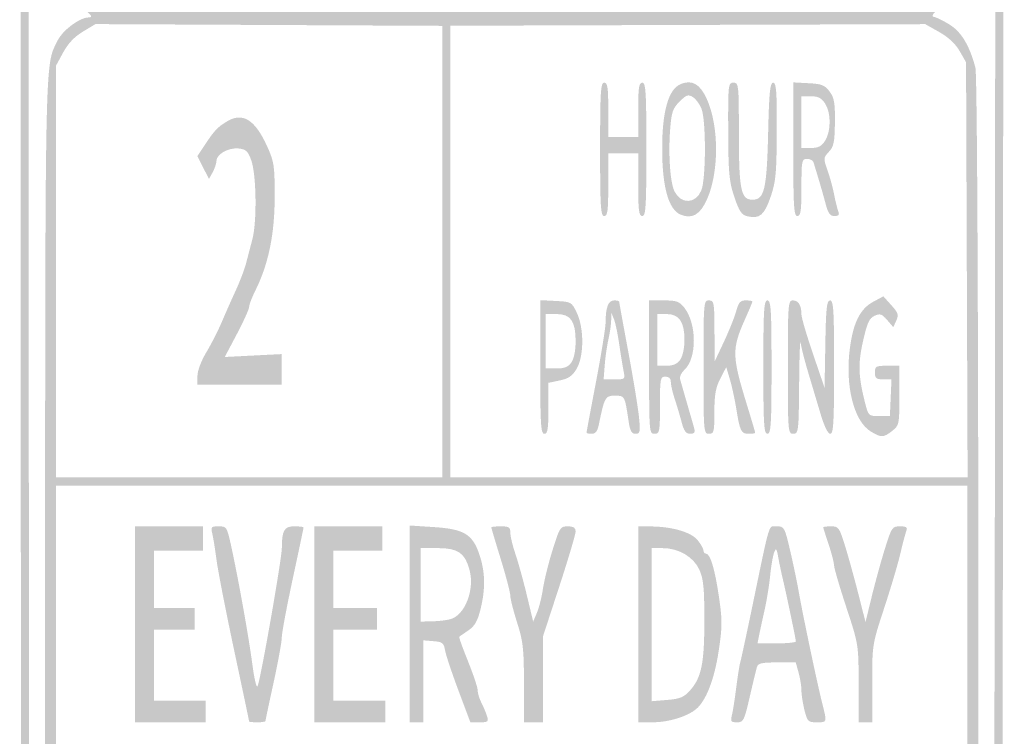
# Model space of a CAD drawing. Header units: inches. Extents: x -0.21 to 0.36, y -0.65 to 0.92.
# Tile 3 of 6: x -0.21 to 0.36, y -0.28 to 0.14. Entities that reach past the tile are written whole.
import ezdxf

# ---------------------------------------------------------------- set-up
doc = ezdxf.new("R2010")
doc.units = ezdxf.units.IN
doc.header["$MEASUREMENT"] = 0

msp = doc.modelspace()

# ---------------------------------------------------------------- hatches: boundary and pattern name
h = msp.add_hatch(color=7)
edge = h.paths.add_edge_path()
edge.add_spline(control_points=[(-0.14794, -0.64453), (-0.16164, -0.64279), (-0.18064, -0.63549), (-0.18566, -0.63004), (-0.20292, -0.6113), (-0.20538, -0.60672), (-0.20737, -0.58972), (-0.20934, -0.57288), (-0.20939, 0.87976), (-0.20742, 0.88809), (-0.20593, 0.8944), (-0.20195, 0.90029), (-0.19229, 0.91048), (-0.1864, 0.91669), (-0.18058, 0.91909), (-0.16281, 0.92265), (-0.15849, 0.92352), (-0.05889, 0.92392), (0.08165, 0.92365)], knot_values=[0, 0, 0, 0, 1, 1, 1, 2, 2, 2, 3, 3, 3, 4, 4, 4, 5, 5, 5, 6, 6, 6, 6], degree=3, periodic=0)
edge.add_line((0.08165, 0.92365), (0.31883, 0.92319))
edge.add_line((0.31883, 0.92319), (0.32879, 0.91969))
edge.add_spline(control_points=[(0.32879, 0.91969), (0.3419, 0.91507), (0.34529, 0.91243), (0.35267, 0.90111), (0.35717, 0.8942), (0.35934, 0.8887), (0.36064, 0.88092), (0.36323, 0.86553), (0.36321, -0.5721), (0.36063, -0.58879), (0.35874, -0.601), (0.35418, -0.61177), (0.34787, -0.61896), (0.34582, -0.62129), (0.34299, -0.62486), (0.34157, -0.6269), (0.33875, -0.63097), (0.3245, -0.63874), (0.3133, -0.6423), (0.30726, -0.64423), (0.27183, -0.64462), (0.08149, -0.64486), (-0.04209, -0.64501), (-0.14533, -0.64487), (-0.14794, -0.64453)], knot_values=[0, 0, 0, 0, 1, 1, 1, 2, 2, 2, 3, 3, 3, 4, 4, 4, 5, 5, 5, 6, 6, 6, 7, 7, 7, 8, 8, 8, 8], degree=3, periodic=0)
edge = h.paths.add_edge_path(flags=0)
edge.add_spline(control_points=[(0.31103, -0.63818), (0.32966, -0.63186), (0.34336, -0.61852), (0.35327, -0.59705)], knot_values=[0, 0, 0, 0, 1, 1, 1, 1], degree=3, periodic=0)
edge.add_line((0.35327, -0.59705), (0.3568, -0.5894))
edge.add_line((0.3568, -0.5894), (0.35759, -0.21994))
edge.add_spline(control_points=[(0.35759, -0.21994), (0.35803, -0.01673), (0.35802, 0.314), (0.35757, 0.51503), (0.35679, 0.8663), (0.35665, 0.88084), (0.35382, 0.88818), (0.35221, 0.89238), (0.34996, 0.89617), (0.34883, 0.8966), (0.34771, 0.89704), (0.3449, 0.90024), (0.34259, 0.90372), (0.33978, 0.90797), (0.33571, 0.9113), (0.3302, 0.91387)], knot_values=[0, 0, 0, 0, 1, 1, 1, 2, 2, 2, 3, 3, 3, 4, 4, 4, 5, 5, 5, 5], degree=3, periodic=0)
edge.add_line((0.3302, 0.91387), (0.32199, 0.91769))
edge.add_line((0.32199, 0.91769), (0.07605, 0.91771))
edge.add_spline(control_points=[(0.07605, 0.91771), (-0.16889, 0.91772), (-0.16991, 0.91771), (-0.17661, 0.91447), (-0.18622, 0.90981), (-0.19886, 0.89628), (-0.20178, 0.88751), (-0.20394, 0.88102), (-0.2042, 0.8015), (-0.20417, 0.15096), (-0.20415, -0.30393), (-0.20358, -0.58173), (-0.20263, -0.58739), (-0.19893, -0.60965), (-0.18329, -0.62824), (-0.16048, -0.63749), (-0.15282, -0.6406), (-0.14881, -0.64065), (0.07527, -0.64074), (0.28423, -0.64082), (0.30388, -0.6406), (0.31103, -0.63818)], knot_values=[0, 0, 0, 0, 1, 1, 1, 2, 2, 2, 3, 3, 3, 4, 4, 4, 5, 5, 5, 6, 6, 6, 7, 7, 7, 7], degree=3, periodic=0)
h = msp.add_hatch(color=7)
edge = h.paths.add_edge_path()
edge.add_spline(control_points=[(-0.15348, -0.62836), (-0.16911, -0.62408), (-0.17828, -0.61852), (-0.18365, -0.61006), (-0.1862, -0.60603), (-0.18829, -0.60184), (-0.18829, -0.60074), (-0.18829, -0.59964), (-0.18895, -0.59806), (-0.18975, -0.59723), (-0.19433, -0.59249), (-0.19462, -0.57101), (-0.1946, -0.23586), (-0.19458, 0.1249), (-0.19484, 0.11169), (-0.18761, 0.12691), (-0.18464, 0.13317), (-0.17451, 0.14082), (-0.16919, 0.14082), (-0.16657, 0.14082), (-0.16769, 0.14232), (-0.17434, 0.14774), (-0.18241, 0.15431), (-0.18421, 0.1569), (-0.19094, 0.17168), (-0.1937, 0.17773), (-0.19385, 0.19305), (-0.19428, 0.52453), (-0.19475, 0.88653), (-0.19493, 0.87574), (-0.18817, 0.89179), (-0.18496, 0.89941), (-0.17706, 0.90494), (-0.16536, 0.90777), (-0.15321, 0.9107), (0.30586, 0.91053), (0.31815, 0.90759), (0.32865, 0.90508), (0.34019, 0.89789), (0.34019, 0.89387), (0.34019, 0.8923), (0.34086, 0.8906), (0.34167, 0.8901), (0.34248, 0.88959), (0.34426, 0.88536), (0.34561, 0.8807), (0.34778, 0.87324), (0.34809, 0.84986), (0.34817, 0.6869), (0.34822, 0.57084), (0.34882, 0.50158), (0.34976, 0.50158), (0.35059, 0.50158), (0.35127, 0.49873), (0.35127, 0.49525), (0.35127, 0.49177), (0.35057, 0.48892), (0.34973, 0.48892), (0.34875, 0.48892), (0.34803, 0.43274), (0.34775, 0.33347)], knot_values=[0, 0, 0, 0, 1, 1, 1, 2, 2, 2, 3, 3, 3, 4, 4, 4, 5, 5, 5, 6, 6, 6, 7, 7, 7, 8, 8, 8, 9, 9, 9, 10, 10, 10, 11, 11, 11, 12, 12, 12, 13, 13, 13, 14, 14, 14, 15, 15, 15, 16, 16, 16, 17, 17, 17, 18, 18, 18, 19, 19, 19, 20, 20, 20, 20], degree=3, periodic=0)
edge.add_line((0.34775, 0.33347), (0.34731, 0.17801))
edge.add_line((0.34731, 0.17801), (0.34353, 0.17009))
edge.add_spline(control_points=[(0.34353, 0.17009), (0.34146, 0.16574), (0.33897, 0.16045), (0.338, 0.15833), (0.33703, 0.15621), (0.33249, 0.15158), (0.32792, 0.14804), (0.32174, 0.14326), (0.32032, 0.14147), (0.32238, 0.14106), (0.32391, 0.14076), (0.32807, 0.13869), (0.33162, 0.13647), (0.33831, 0.1323), (0.34311, 0.1242), (0.34643, 0.11155), (0.34868, 0.10293), (0.34876, -0.57357), (0.34651, -0.58562), (0.34563, -0.59031), (0.34231, -0.5993), (0.33912, -0.60561), (0.33402, -0.6157), (0.33238, -0.61756), (0.32529, -0.62116), (0.30555, -0.6312), (0.32484, -0.63044), (0.07991, -0.63082), (-0.12963, -0.63115), (-0.14382, -0.631), (-0.15348, -0.62836)], knot_values=[0, 0, 0, 0, 1, 1, 1, 2, 2, 2, 3, 3, 3, 4, 4, 4, 5, 5, 5, 6, 6, 6, 7, 7, 7, 8, 8, 8, 9, 9, 9, 10, 10, 10, 10], degree=3, periodic=0)
edge = h.paths.add_edge_path(flags=0)
edge.add_spline(control_points=[(0.31047, -0.62172), (0.32324, -0.61742), (0.32431, -0.61656), (0.33323, -0.6036)], knot_values=[0, 0, 0, 0, 1, 1, 1, 1], degree=3, periodic=0)
edge.add_line((0.33323, -0.6036), (0.34082, -0.59256))
edge.add_line((0.34082, -0.59256), (0.34145, -0.53758))
edge.add_line((0.34145, -0.53758), (0.34208, -0.48259))
edge.add_line((0.34208, -0.48259), (0.07682, -0.48259))
edge.add_line((0.07682, -0.48259), (-0.18844, -0.48259))
edge.add_line((-0.18844, -0.48259), (-0.18797, -0.53758))
edge.add_line((-0.18797, -0.53758), (-0.1875, -0.59256))
edge.add_line((-0.1875, -0.59256), (-0.18001, -0.60333))
edge.add_spline(control_points=[(-0.18001, -0.60333), (-0.1704, -0.61714), (-0.17027, -0.61726), (-0.15902, -0.62134)], knot_values=[0, 0, 0, 0, 1, 1, 1, 1], degree=3, periodic=0)
edge.add_line((-0.15902, -0.62134), (-0.14953, -0.62479))
edge.add_line((-0.14953, -0.62479), (0.0756, -0.6249))
edge.add_spline(control_points=[(0.0756, -0.6249), (0.29933, -0.625), (0.30079, -0.62498), (0.31047, -0.62172)], knot_values=[0, 0, 0, 0, 1, 1, 1, 1], degree=3, periodic=0)
h.paths.add_polyline_path([(0.34177, -0.3038), (0.34177, -0.13133), (0.07674, -0.13133), (-0.18829, -0.13133), (-0.18829, -0.3038), (-0.18829, -0.47627), (0.07674, -0.47627), (0.34177, -0.47627), (0.34177, -0.3038)], flags=0)
edge = h.paths.add_edge_path(flags=0)
edge.add_line((0.03639, 0.00465), (0.03639, 0.13588))
edge.add_line((0.03639, 0.13588), (-0.06448, 0.13639))
edge.add_line((-0.06448, 0.13639), (-0.16535, 0.1369))
edge.add_line((-0.16535, 0.1369), (-0.17262, 0.13253))
edge.add_spline(control_points=[(-0.17262, 0.13253), (-0.17752, 0.12958), (-0.18125, 0.12564), (-0.18409, 0.12043)], knot_values=[0, 0, 0, 0, 1, 1, 1, 1], degree=3, periodic=0)
edge.add_line((-0.18409, 0.12043), (-0.18829, 0.1127))
edge.add_line((-0.18829, 0.1127), (-0.18829, -0.00694))
edge.add_line((-0.18829, -0.00694), (-0.18829, -0.12658))
edge.add_line((-0.18829, -0.12658), (-0.07595, -0.12658))
edge.add_line((-0.07595, -0.12658), (0.03639, -0.12658))
edge.add_line((0.03639, -0.12658), (0.03639, 0.00465))
edge = h.paths.add_edge_path(flags=0)
edge.add_line((0.34143, -0.00593), (0.34098, 0.11472))
edge.add_line((0.34098, 0.11472), (0.33726, 0.1212))
edge.add_spline(control_points=[(0.33726, 0.1212), (0.33482, 0.12546), (0.33075, 0.12926), (0.3254, 0.13228)], knot_values=[0, 0, 0, 0, 1, 1, 1, 1], degree=3, periodic=0)
edge.add_line((0.3254, 0.13228), (0.31725, 0.13687))
edge.add_line((0.31725, 0.13687), (0.17919, 0.13641))
edge.add_line((0.17919, 0.13641), (0.04114, 0.13594))
edge.add_line((0.04114, 0.13594), (0.04114, 0.00468))
edge.add_line((0.04114, 0.00468), (0.04114, -0.12658))
edge.add_line((0.04114, -0.12658), (0.19151, -0.12658))
edge.add_line((0.19151, -0.12658), (0.34188, -0.12658))
edge.add_line((0.34188, -0.12658), (0.34143, -0.00593))
edge = h.paths.add_edge_path(flags=0)
edge.add_spline(control_points=[(0.31777, 0.14702), (0.32309, 0.14973), (0.33341, 0.16156), (0.33892, 0.17125), (0.34045, 0.17393), (0.3411, 0.18852), (0.34151, 0.22903)], knot_values=[0, 0, 0, 0, 1, 1, 1, 2, 2, 2, 2], degree=3, periodic=0)
edge.add_line((0.34151, 0.22903), (0.34205, 0.28323))
edge.add_line((0.34205, 0.28323), (0.07688, 0.28323))
edge.add_line((0.07688, 0.28323), (-0.18829, 0.28323))
edge.add_line((-0.18829, 0.28323), (-0.18829, 0.23096))
edge.add_spline(control_points=[(-0.18829, 0.23096), (-0.18829, 0.17281), (-0.18856, 0.17456), (-0.17714, 0.15928), (-0.16456, 0.14247), (-0.19238, 0.14414), (0.07641, 0.14406), (0.30526, 0.14399), (0.312, 0.14407), (0.31777, 0.14702)], knot_values=[0, 0, 0, 0, 1, 1, 1, 2, 2, 2, 3, 3, 3, 3], degree=3, periodic=0)
h.paths.add_polyline_path([(0.34177, 0.38924), (0.34177, 0.48892), (0.32437, 0.48892), (0.30696, 0.48892), (0.30696, 0.54984), (0.30696, 0.61076), (0.32437, 0.61076), (0.34177, 0.61076), (0.34177, 0.62263), (0.34177, 0.63449), (0.07674, 0.63449), (-0.18829, 0.63449), (-0.18829, 0.46203), (-0.18829, 0.28956), (0.07674, 0.28956), (0.34177, 0.28956), (0.34177, 0.38924)], flags=0)
h.paths.add_polyline_path([(0.34177, 0.52373), (0.34177, 0.54589), (0.32991, 0.54589), (0.31804, 0.54589), (0.31804, 0.52373), (0.31804, 0.50158), (0.32991, 0.50158), (0.34177, 0.50158), (0.34177, 0.52373)], flags=0)
h.paths.add_polyline_path([(0.34177, 0.57753), (0.34177, 0.59652), (0.32991, 0.59652), (0.31804, 0.59652), (0.31804, 0.57753), (0.31804, 0.55854), (0.32991, 0.55854), (0.34177, 0.55854), (0.34177, 0.57753)], flags=0)
edge = h.paths.add_edge_path(flags=0)
edge.add_line((0.03639, 0.77215), (0.03639, 0.90348))
edge.add_line((0.03639, 0.90348), (-0.06369, 0.90351))
edge.add_line((-0.06369, 0.90351), (-0.16377, 0.90354))
edge.add_line((-0.16377, 0.90354), (-0.17109, 0.89995))
edge.add_spline(control_points=[(-0.17109, 0.89995), (-0.17683, 0.89714), (-0.17948, 0.89443), (-0.18335, 0.88746)], knot_values=[0, 0, 0, 0, 1, 1, 1, 1], degree=3, periodic=0)
edge.add_line((-0.18335, 0.88746), (-0.18829, 0.87855))
edge.add_line((-0.18829, 0.87855), (-0.18829, 0.75969))
edge.add_line((-0.18829, 0.75969), (-0.18829, 0.64082))
edge.add_line((-0.18829, 0.64082), (-0.07595, 0.64082))
edge.add_line((-0.07595, 0.64082), (0.03639, 0.64082))
edge.add_line((0.03639, 0.64082), (0.03639, 0.77215))
edge = h.paths.add_edge_path(flags=0)
edge.add_line((0.34142, 0.76068), (0.34098, 0.88054))
edge.add_line((0.34098, 0.88054), (0.33667, 0.88786))
edge.add_spline(control_points=[(0.33667, 0.88786), (0.33361, 0.89308), (0.33008, 0.89639), (0.32444, 0.89934)], knot_values=[0, 0, 0, 0, 1, 1, 1, 1], degree=3, periodic=0)
edge.add_line((0.32444, 0.89934), (0.31651, 0.90348))
edge.add_line((0.31651, 0.90348), (0.17883, 0.90348))
edge.add_line((0.17883, 0.90348), (0.04114, 0.90348))
edge.add_line((0.04114, 0.90348), (0.04114, 0.77215))
edge.add_line((0.04114, 0.77215), (0.04114, 0.64082))
edge.add_line((0.04114, 0.64082), (0.1915, 0.64082))
edge.add_line((0.1915, 0.64082), (0.34187, 0.64082))
edge.add_line((0.34187, 0.64082), (0.34142, 0.76068))
h = msp.add_hatch(color=7)
edge = h.paths.add_edge_path()
edge.add_spline(control_points=[(0.17501, 0.02613), (0.16797, 0.02906), (0.1643, 0.04201), (0.16425, 0.06408), (0.1642, 0.08608), (0.16788, 0.09907), (0.17501, 0.10203), (0.18154, 0.10475), (0.18624, 0.10212), (0.19014, 0.09355), (0.1974, 0.07763), (0.19741, 0.05056), (0.19016, 0.03465), (0.18624, 0.02605), (0.18155, 0.02341), (0.17501, 0.02613)], knot_values=[0, 0, 0, 0, 1, 1, 1, 2, 2, 2, 3, 3, 3, 4, 4, 4, 5, 5, 5, 5], degree=3, periodic=0)
edge = h.paths.add_edge_path(flags=0)
edge.add_spline(control_points=[(0.18697, 0.0401), (0.18978, 0.04675), (0.18984, 0.08128), (0.18706, 0.08786), (0.18594, 0.0905), (0.18367, 0.0935), (0.182, 0.09455), (0.17941, 0.09616), (0.17829, 0.09576), (0.17437, 0.09185), (0.17036, 0.08784), (0.16966, 0.08575), (0.16888, 0.07544), (0.16779, 0.06096), (0.16892, 0.04479), (0.17137, 0.03977), (0.17513, 0.03208), (0.18367, 0.03226), (0.18697, 0.0401)], knot_values=[0, 0, 0, 0, 1, 1, 1, 2, 2, 2, 3, 3, 3, 4, 4, 4, 5, 5, 5, 6, 6, 6, 6], degree=3, periodic=0)
h = msp.add_hatch(color=7)
edge = h.paths.add_edge_path()
edge.add_spline(control_points=[(0.12816, 0.06408), (0.12816, 0.09749), (0.12849, 0.10285), (0.13054, 0.10285), (0.13249, 0.10285), (0.13291, 0.10004), (0.13291, 0.08703)], knot_values=[0, 0, 0, 0, 1, 1, 1, 2, 2, 2, 2], degree=3, periodic=0)
edge.add_line((0.13291, 0.08703), (0.13291, 0.0712))
edge.add_line((0.13291, 0.0712), (0.14161, 0.0712))
edge.add_line((0.14161, 0.0712), (0.15032, 0.0712))
edge.add_line((0.15032, 0.0712), (0.15032, 0.08703))
edge.add_spline(control_points=[(0.15032, 0.08703), (0.15032, 0.10004), (0.15074, 0.10285), (0.15269, 0.10285), (0.15473, 0.10285), (0.15506, 0.09749), (0.15506, 0.06408), (0.15506, 0.03068), (0.15473, 0.02532), (0.15269, 0.02532), (0.15072, 0.02532), (0.15032, 0.02839), (0.15032, 0.04351)], knot_values=[0, 0, 0, 0, 1, 1, 1, 2, 2, 2, 3, 3, 3, 4, 4, 4, 4], degree=3, periodic=0)
edge.add_line((0.15032, 0.04351), (0.15032, 0.06171))
edge.add_line((0.15032, 0.06171), (0.14161, 0.06171))
edge.add_line((0.14161, 0.06171), (0.13291, 0.06171))
edge.add_line((0.13291, 0.06171), (0.13291, 0.04351))
edge.add_spline(control_points=[(0.13291, 0.04351), (0.13291, 0.02839), (0.13251, 0.02532), (0.13054, 0.02532), (0.12849, 0.02532), (0.12816, 0.03068), (0.12816, 0.06408)], knot_values=[0, 0, 0, 0, 1, 1, 1, 2, 2, 2, 2], degree=3, periodic=0)
h = msp.add_hatch(color=7)
edge = h.paths.add_edge_path()
edge.add_spline(control_points=[(0.21361, 0.02523), (0.21042, 0.02601), (0.20898, 0.02819), (0.20621, 0.03644), (0.20321, 0.04536), (0.20275, 0.0503), (0.20265, 0.07476), (0.20254, 0.10183), (0.20265, 0.10285), (0.2057, 0.10285), (0.20875, 0.10285), (0.20886, 0.10179), (0.20886, 0.07381), (0.20886, 0.04052), (0.21002, 0.03481), (0.21677, 0.03481), (0.22371, 0.03481), (0.22512, 0.04086), (0.22589, 0.07397), (0.22644, 0.09739), (0.22699, 0.10285), (0.22879, 0.10285), (0.23062, 0.10285), (0.23099, 0.09788), (0.2309, 0.07476), (0.2308, 0.05027), (0.23034, 0.04538), (0.22734, 0.03653), (0.22368, 0.02577), (0.22087, 0.02345), (0.21361, 0.02523)], knot_values=[0, 0, 0, 0, 1, 1, 1, 2, 2, 2, 3, 3, 3, 4, 4, 4, 5, 5, 5, 6, 6, 6, 7, 7, 7, 8, 8, 8, 9, 9, 9, 10, 10, 10, 10], degree=3, periodic=0)
h = msp.add_hatch(color=7)
edge = h.paths.add_edge_path()
edge.add_line((0.24051, 0.06416), (0.24051, 0.10301))
edge.add_line((0.24051, 0.10301), (0.24944, 0.10253))
edge.add_spline(control_points=[(0.24944, 0.10253), (0.25707, 0.10213), (0.25886, 0.10142), (0.26162, 0.0977), (0.26433, 0.09406), (0.26484, 0.09113), (0.26471, 0.07978), (0.26459, 0.06826), (0.26406, 0.06567), (0.26121, 0.06265), (0.25799, 0.05922), (0.25796, 0.0588), (0.26035, 0.05209), (0.26172, 0.04824), (0.26347, 0.04189), (0.26422, 0.03797), (0.26498, 0.03406), (0.26609, 0.02961), (0.26667, 0.02809), (0.26748, 0.026), (0.26694, 0.02532), (0.26447, 0.02532), (0.26195, 0.02532), (0.26079, 0.02687), (0.25942, 0.03204), (0.25844, 0.03574), (0.25657, 0.04233), (0.25526, 0.04668), (0.25394, 0.05103), (0.2526, 0.05548), (0.25227, 0.05657), (0.25195, 0.05765), (0.25024, 0.05854), (0.24847, 0.05854), (0.24544, 0.05854), (0.24525, 0.05758), (0.24525, 0.04193), (0.24525, 0.02822), (0.24484, 0.02532), (0.24288, 0.02532), (0.24083, 0.02532), (0.24051, 0.03069), (0.24051, 0.06416)], knot_values=[0, 0, 0, 0, 1, 1, 1, 2, 2, 2, 3, 3, 3, 4, 4, 4, 5, 5, 5, 6, 6, 6, 7, 7, 7, 8, 8, 8, 9, 9, 9, 10, 10, 10, 11, 11, 11, 12, 12, 12, 13, 13, 13, 14, 14, 14, 14], degree=3, periodic=0)
edge = h.paths.add_edge_path(flags=0)
edge.add_spline(control_points=[(0.25891, 0.06893), (0.26249, 0.07439), (0.26257, 0.0853), (0.25906, 0.09065), (0.2569, 0.09395), (0.25499, 0.09494), (0.25075, 0.09494)], knot_values=[0, 0, 0, 0, 1, 1, 1, 2, 2, 2, 2], degree=3, periodic=0)
edge.add_line((0.25075, 0.09494), (0.24525, 0.09494))
edge.add_line((0.24525, 0.09494), (0.24525, 0.07991))
edge.add_line((0.24525, 0.07991), (0.24525, 0.06487))
edge.add_line((0.24525, 0.06487), (0.25075, 0.06487))
edge.add_spline(control_points=[(0.25075, 0.06487), (0.25491, 0.06487), (0.2569, 0.06586), (0.25891, 0.06893)], knot_values=[0, 0, 0, 0, 1, 1, 1, 1], degree=3, periodic=0)
h = msp.add_hatch(color=7)
edge = h.paths.add_edge_path()
edge.add_spline(control_points=[(-0.10601, -0.06764), (-0.10601, -0.06465), (-0.10383, -0.05886), (-0.1008, -0.0538), (-0.09794, -0.04901), (-0.09394, -0.04118), (-0.09192, -0.03639), (-0.08989, -0.03161), (-0.08626, -0.02342), (-0.08385, -0.0182), (-0.08143, -0.01297), (-0.07871, -0.00585), (-0.07779, -0.00237), (-0.07688, 0.00111), (-0.0752, 0.00752), (-0.07406, 0.01187), (-0.07134, 0.02226), (-0.07174, 0.04957), (-0.07473, 0.05775), (-0.07669, 0.06314), (-0.0778, 0.06416), (-0.08214, 0.06459), (-0.08806, 0.06517), (-0.09491, 0.06129), (-0.09499, 0.05732), (-0.09502, 0.05582), (-0.09601, 0.05285), (-0.09718, 0.05073)], knot_values=[0, 0, 0, 0, 1, 1, 1, 2, 2, 2, 3, 3, 3, 4, 4, 4, 5, 5, 5, 6, 6, 6, 7, 7, 7, 8, 8, 8, 9, 9, 9, 9], degree=3, periodic=0)
edge.add_line((-0.09718, 0.05073), (-0.09932, 0.04688))
edge.add_line((-0.09932, 0.04688), (-0.10269, 0.05349))
edge.add_line((-0.10269, 0.05349), (-0.10607, 0.06011))
edge.add_line((-0.10607, 0.06011), (-0.10214, 0.06605))
edge.add_spline(control_points=[(-0.10214, 0.06605), (-0.09617, 0.0751), (-0.09453, 0.07687), (-0.08885, 0.08032), (-0.07974, 0.08586), (-0.07252, 0.0814), (-0.0655, 0.0659), (-0.06143, 0.05692), (-0.06109, 0.05465), (-0.06109, 0.03639), (-0.0611, 0.01492), (-0.06472, -0.00271), (-0.07222, -0.01775), (-0.07427, -0.02185), (-0.07595, -0.02623), (-0.07595, -0.02749), (-0.07595, -0.02874), (-0.07914, -0.0358), (-0.08303, -0.04319)], knot_values=[0, 0, 0, 0, 1, 1, 1, 2, 2, 2, 3, 3, 3, 4, 4, 4, 5, 5, 5, 6, 6, 6, 6], degree=3, periodic=0)
edge.add_line((-0.08303, -0.04319), (-0.09012, -0.05662))
edge.add_line((-0.09012, -0.05662), (-0.07354, -0.05577))
edge.add_line((-0.07354, -0.05577), (-0.05696, -0.05493))
edge.add_line((-0.05696, -0.05493), (-0.05696, -0.06386))
edge.add_line((-0.05696, -0.06386), (-0.05696, -0.07278))
edge.add_line((-0.05696, -0.07278), (-0.08149, -0.07278))
edge.add_line((-0.08149, -0.07278), (-0.10601, -0.07278))
edge.add_line((-0.10601, -0.07278), (-0.10601, -0.06764))
h = msp.add_hatch(color=7)
edge = h.paths.add_edge_path()
edge.add_spline(control_points=[(0.28547, -0.09986), (0.2757, -0.0939), (0.27053, -0.07318), (0.27342, -0.05155), (0.27544, -0.03644), (0.27937, -0.02862), (0.287, -0.02453)], knot_values=[0, 0, 0, 0, 1, 1, 1, 2, 2, 2, 2], degree=3, periodic=0)
edge.add_line((0.287, -0.02453), (0.29289, -0.02136))
edge.add_line((0.29289, -0.02136), (0.29752, -0.02649))
edge.add_spline(control_points=[(0.29752, -0.02649), (0.30153, -0.03094), (0.30192, -0.03215), (0.30041, -0.03546)], knot_values=[0, 0, 0, 0, 1, 1, 1, 1], degree=3, periodic=0)
edge.add_line((0.30041, -0.03546), (0.29867, -0.03929))
edge.add_line((0.29867, -0.03929), (0.29509, -0.03513))
edge.add_spline(control_points=[(0.29509, -0.03513), (0.29202, -0.03156), (0.29098, -0.03121), (0.28776, -0.03268), (0.28469, -0.03408), (0.28347, -0.03675), (0.28109, -0.04727), (0.27808, -0.06059), (0.27832, -0.06784), (0.28227, -0.08333), (0.28419, -0.09085), (0.28433, -0.09098), (0.29045, -0.09098)], knot_values=[0, 0, 0, 0, 1, 1, 1, 2, 2, 2, 3, 3, 3, 4, 4, 4, 4], degree=3, periodic=0)
edge.add_line((0.29045, -0.09098), (0.29668, -0.09098))
edge.add_line((0.29668, -0.09098), (0.29715, -0.0803))
edge.add_line((0.29715, -0.0803), (0.29761, -0.06962))
edge.add_line((0.29761, -0.06962), (0.29279, -0.06962))
edge.add_spline(control_points=[(0.29279, -0.06962), (0.28871, -0.06962), (0.28797, -0.06902), (0.28797, -0.06566), (0.28797, -0.06203), (0.28855, -0.06171), (0.29509, -0.06171)], knot_values=[0, 0, 0, 0, 1, 1, 1, 2, 2, 2, 2], degree=3, periodic=0)
edge.add_line((0.29509, -0.06171), (0.30222, -0.06171))
edge.add_line((0.30222, -0.06171), (0.30222, -0.079))
edge.add_spline(control_points=[(0.30222, -0.079), (0.30222, -0.09579), (0.3021, -0.09638), (0.29805, -0.09957), (0.29293, -0.10359), (0.29164, -0.10362), (0.28547, -0.09986)], knot_values=[0, 0, 0, 0, 1, 1, 1, 2, 2, 2, 2], degree=3, periodic=0)
h = msp.add_hatch(color=7)
edge = h.paths.add_edge_path()
edge.add_line((0.09335, -0.06242), (0.09335, -0.02358))
edge.add_line((0.09335, -0.02358), (0.10245, -0.02405))
edge.add_spline(control_points=[(0.10245, -0.02405), (0.11133, -0.02451), (0.11161, -0.02467), (0.11458, -0.03085), (0.11885, -0.03972), (0.11883, -0.05605), (0.11456, -0.06338), (0.11208, -0.06762), (0.10991, -0.06914), (0.10474, -0.07024)], knot_values=[0, 0, 0, 0, 1, 1, 1, 2, 2, 2, 3, 3, 3, 3], degree=3, periodic=0)
edge.add_line((0.10474, -0.07024), (0.0981, -0.07165))
edge.add_line((0.0981, -0.07165), (0.0981, -0.08646))
edge.add_spline(control_points=[(0.0981, -0.08646), (0.0981, -0.09857), (0.09767, -0.10127), (0.09573, -0.10127), (0.09368, -0.10127), (0.09335, -0.09589), (0.09335, -0.06242)], knot_values=[0, 0, 0, 0, 1, 1, 1, 2, 2, 2, 2], degree=3, periodic=0)
edge = h.paths.add_edge_path(flags=0)
edge.add_spline(control_points=[(0.11146, -0.05977), (0.11297, -0.05762), (0.11392, -0.05286), (0.11392, -0.04747), (0.11392, -0.03575), (0.11102, -0.03165), (0.10276, -0.03165)], knot_values=[0, 0, 0, 0, 1, 1, 1, 2, 2, 2, 2], degree=3, periodic=0)
edge.add_line((0.10276, -0.03165), (0.09652, -0.03165))
edge.add_line((0.09652, -0.03165), (0.09652, -0.04747))
edge.add_line((0.09652, -0.04747), (0.09652, -0.06329))
edge.add_line((0.09652, -0.06329), (0.10276, -0.06329))
edge.add_spline(control_points=[(0.10276, -0.06329), (0.10741, -0.06329), (0.10962, -0.0624), (0.11146, -0.05977)], knot_values=[0, 0, 0, 0, 1, 1, 1, 1], degree=3, periodic=0)
h = msp.add_hatch(color=7)
edge = h.paths.add_edge_path()
edge.add_spline(control_points=[(0.12025, -0.10063), (0.12025, -0.10028), (0.12275, -0.08694), (0.12579, -0.07098), (0.12884, -0.05502), (0.13134, -0.03946), (0.13135, -0.03641), (0.13138, -0.02778), (0.13295, -0.02373), (0.13626, -0.02373), (0.1379, -0.02373), (0.13924, -0.02402), (0.13924, -0.02438), (0.13924, -0.02473), (0.14166, -0.03808), (0.14463, -0.05404), (0.14759, -0.07001), (0.15038, -0.08716), (0.15084, -0.09217), (0.15158, -0.10025), (0.15134, -0.10127), (0.14876, -0.10127), (0.14655, -0.10127), (0.1456, -0.09965), (0.14483, -0.09454), (0.14247, -0.07889), (0.14259, -0.07911), (0.1368, -0.07911), (0.13111, -0.07911), (0.13069, -0.07988), (0.12738, -0.09612), (0.12663, -0.09978), (0.12545, -0.10127), (0.12329, -0.10127), (0.12162, -0.10127), (0.12025, -0.10098), (0.12025, -0.10063)], knot_values=[0, 0, 0, 0, 1, 1, 1, 2, 2, 2, 3, 3, 3, 4, 4, 4, 5, 5, 5, 6, 6, 6, 7, 7, 7, 8, 8, 8, 9, 9, 9, 10, 10, 10, 11, 11, 11, 12, 12, 12, 12], degree=3, periodic=0)
edge = h.paths.add_edge_path(flags=0)
edge.add_spline(control_points=[(0.14176, -0.06448), (0.14119, -0.06165), (0.14005, -0.05464), (0.13923, -0.0489), (0.13841, -0.04317), (0.13705, -0.03676), (0.13622, -0.03466)], knot_values=[0, 0, 0, 0, 1, 1, 1, 2, 2, 2, 2], degree=3, periodic=0)
edge.add_line((0.13622, -0.03466), (0.13469, -0.03085))
edge.add_line((0.13469, -0.03085), (0.13459, -0.0353))
edge.add_spline(control_points=[(0.13459, -0.0353), (0.13454, -0.03774), (0.13382, -0.04272), (0.13299, -0.04637), (0.13216, -0.05002), (0.1312, -0.05674), (0.13085, -0.06131)], knot_values=[0, 0, 0, 0, 1, 1, 1, 2, 2, 2, 2], degree=3, periodic=0)
edge.add_line((0.13085, -0.06131), (0.13021, -0.06962))
edge.add_line((0.13021, -0.06962), (0.13651, -0.06962))
edge.add_spline(control_points=[(0.13651, -0.06962), (0.14277, -0.06962), (0.14279, -0.06959), (0.14176, -0.06448)], knot_values=[0, 0, 0, 0, 1, 1, 1, 1], degree=3, periodic=0)
h = msp.add_hatch(color=7)
edge = h.paths.add_edge_path()
edge.add_line((0.15665, -0.0625), (0.15665, -0.02373))
edge.add_line((0.15665, -0.02373), (0.16523, -0.02373))
edge.add_spline(control_points=[(0.16523, -0.02373), (0.17262, -0.02373), (0.17428, -0.02432), (0.17709, -0.0279), (0.18452, -0.03734), (0.18453, -0.05746), (0.17712, -0.06417), (0.17541, -0.06572), (0.17431, -0.06811), (0.17468, -0.06949), (0.17505, -0.07087), (0.17691, -0.07733), (0.1788, -0.08386), (0.18069, -0.09039), (0.18258, -0.09697), (0.183, -0.0985), (0.18354, -0.10047), (0.18284, -0.10127), (0.18055, -0.10127), (0.1781, -0.10127), (0.17692, -0.09966), (0.17557, -0.09454), (0.1746, -0.09084), (0.1728, -0.08477), (0.17156, -0.08104), (0.17032, -0.07731), (0.1693, -0.07286), (0.1693, -0.07115), (0.1693, -0.06909), (0.16823, -0.06804), (0.16614, -0.06804), (0.16318, -0.06804), (0.16297, -0.06909), (0.16297, -0.08465), (0.16297, -0.10021), (0.16277, -0.10127), (0.15981, -0.10127), (0.15673, -0.10127), (0.15665, -0.10021), (0.15665, -0.0625)], knot_values=[0, 0, 0, 0, 1, 1, 1, 2, 2, 2, 3, 3, 3, 4, 4, 4, 5, 5, 5, 6, 6, 6, 7, 7, 7, 8, 8, 8, 9, 9, 9, 10, 10, 10, 11, 11, 11, 12, 12, 12, 13, 13, 13, 13], degree=3, periodic=0)
edge = h.paths.add_edge_path(flags=0)
edge.add_spline(control_points=[(0.17475, -0.05819), (0.17619, -0.05614), (0.17722, -0.05136), (0.17722, -0.04668), (0.17722, -0.03622), (0.17406, -0.03165), (0.16684, -0.03165)], knot_values=[0, 0, 0, 0, 1, 1, 1, 2, 2, 2, 2], degree=3, periodic=0)
edge.add_line((0.16684, -0.03165), (0.16139, -0.03165))
edge.add_line((0.16139, -0.03165), (0.16139, -0.04668))
edge.add_line((0.16139, -0.04668), (0.16139, -0.06171))
edge.add_line((0.16139, -0.06171), (0.16684, -0.06171))
edge.add_spline(control_points=[(0.16684, -0.06171), (0.17068, -0.06171), (0.17302, -0.06067), (0.17475, -0.05819)], knot_values=[0, 0, 0, 0, 1, 1, 1, 1], degree=3, periodic=0)
h = msp.add_hatch(color=7)
edge = h.paths.add_edge_path()
edge.add_spline(control_points=[(0.18829, -0.0625), (0.18829, -0.02479), (0.18838, -0.02373), (0.19146, -0.02373), (0.19443, -0.02373), (0.19462, -0.02481), (0.19468, -0.04153)], knot_values=[0, 0, 0, 0, 1, 1, 1, 2, 2, 2, 2], degree=3, periodic=0)
edge.add_line((0.19468, -0.04153), (0.19473, -0.05934))
edge.add_line((0.19473, -0.05934), (0.20021, -0.04767))
edge.add_spline(control_points=[(0.20021, -0.04767), (0.20322, -0.04125), (0.20642, -0.03324), (0.20733, -0.02987), (0.20868, -0.02485), (0.20969, -0.02373), (0.21288, -0.02373), (0.21502, -0.02373), (0.21677, -0.024), (0.21677, -0.02433), (0.21677, -0.02466), (0.21491, -0.02911), (0.21263, -0.03422), (0.20464, -0.05211), (0.20472, -0.05578), (0.21372, -0.08501), (0.21627, -0.0933), (0.21835, -0.10034), (0.21835, -0.10067), (0.21835, -0.101), (0.21665, -0.10127), (0.21457, -0.10127), (0.21017, -0.10127), (0.20945, -0.09979), (0.20732, -0.08654), (0.20645, -0.08115), (0.20479, -0.07354), (0.20363, -0.06962)], knot_values=[0, 0, 0, 0, 1, 1, 1, 2, 2, 2, 3, 3, 3, 4, 4, 4, 5, 5, 5, 6, 6, 6, 7, 7, 7, 8, 8, 8, 9, 9, 9, 9], degree=3, periodic=0)
edge.add_line((0.20363, -0.06962), (0.20152, -0.0625))
edge.add_line((0.20152, -0.0625), (0.19807, -0.06916))
edge.add_spline(control_points=[(0.19807, -0.06916), (0.19536, -0.07439), (0.19462, -0.07857), (0.19462, -0.08854), (0.19462, -0.10021), (0.19436, -0.10127), (0.19146, -0.10127), (0.18838, -0.10127), (0.18829, -0.10021), (0.18829, -0.0625)], knot_values=[0, 0, 0, 0, 1, 1, 1, 2, 2, 2, 3, 3, 3, 3], degree=3, periodic=0)
h = msp.add_hatch(color=7)
edge = h.paths.add_edge_path()
edge.add_spline(control_points=[(0.2231, -0.0625), (0.2231, -0.0291), (0.22343, -0.02373), (0.22547, -0.02373), (0.22752, -0.02373), (0.22785, -0.0291), (0.22785, -0.0625), (0.22785, -0.0959), (0.22752, -0.10127), (0.22547, -0.10127), (0.22343, -0.10127), (0.2231, -0.0959), (0.2231, -0.0625)], knot_values=[0, 0, 0, 0, 1, 1, 1, 2, 2, 2, 3, 3, 3, 4, 4, 4, 4], degree=3, periodic=0)
h = msp.add_hatch(color=7)
edge = h.paths.add_edge_path()
edge.add_spline(control_points=[(0.23734, -0.0625), (0.23734, -0.02552), (0.23748, -0.02373), (0.24034, -0.02373), (0.24351, -0.02373), (0.24525, -0.02665), (0.24525, -0.03194), (0.24525, -0.0337), (0.24828, -0.04401), (0.25198, -0.05485)], knot_values=[0, 0, 0, 0, 1, 1, 1, 2, 2, 2, 3, 3, 3, 3], degree=3, periodic=0)
edge.add_line((0.25198, -0.05485), (0.2587, -0.07455))
edge.add_line((0.2587, -0.07455), (0.25914, -0.04914))
edge.add_spline(control_points=[(0.25914, -0.04914), (0.2595, -0.028), (0.25996, -0.02373), (0.26191, -0.02373), (0.2639, -0.02373), (0.26424, -0.02939), (0.26424, -0.0625), (0.26424, -0.09471), (0.26387, -0.10127), (0.26202, -0.10127), (0.26064, -0.10127), (0.25852, -0.09696), (0.25639, -0.08979), (0.25451, -0.08348), (0.25126, -0.07263), (0.24918, -0.06566), (0.24709, -0.0587), (0.24511, -0.05087), (0.24477, -0.04826), (0.24442, -0.04565), (0.24404, -0.05651), (0.24391, -0.07239), (0.24368, -0.10013), (0.24355, -0.10127), (0.24051, -0.10127), (0.23743, -0.10127), (0.23734, -0.10021), (0.23734, -0.0625)], knot_values=[0, 0, 0, 0, 1, 1, 1, 2, 2, 2, 3, 3, 3, 4, 4, 4, 5, 5, 5, 6, 6, 6, 7, 7, 7, 8, 8, 8, 9, 9, 9, 9], degree=3, periodic=0)
h = msp.add_hatch(color=7)
edge = h.paths.add_edge_path()
edge.add_line((0.01741, -0.21179), (0.01741, -0.15459))
edge.add_line((0.01741, -0.15459), (0.03156, -0.15551))
edge.add_spline(control_points=[(0.03156, -0.15551), (0.04906, -0.15665), (0.05401, -0.15965), (0.05799, -0.17155), (0.06135, -0.18161), (0.06156, -0.19121), (0.05867, -0.20301), (0.05692, -0.21014), (0.05532, -0.21295), (0.05155, -0.21556), (0.04887, -0.2174), (0.04646, -0.21906), (0.0462, -0.21924), (0.04594, -0.21943), (0.04825, -0.22585), (0.05134, -0.23351), (0.05443, -0.24118), (0.05696, -0.24877), (0.05696, -0.25039), (0.05696, -0.252), (0.05794, -0.25524), (0.05913, -0.25759), (0.06033, -0.25994), (0.0618, -0.26347), (0.06241, -0.26543), (0.0634, -0.26864), (0.06298, -0.26899), (0.0581, -0.26899)], knot_values=[0, 0, 0, 0, 1, 1, 1, 2, 2, 2, 3, 3, 3, 4, 4, 4, 5, 5, 5, 6, 6, 6, 7, 7, 7, 8, 8, 8, 9, 9, 9, 9], degree=3, periodic=0)
edge.add_line((0.0581, -0.26899), (0.0527, -0.26899))
edge.add_line((0.0527, -0.26899), (0.04573, -0.2504))
edge.add_spline(control_points=[(0.04573, -0.2504), (0.0419, -0.24017), (0.03841, -0.22967), (0.03797, -0.22706), (0.03728, -0.22288), (0.03647, -0.22225), (0.03125, -0.22182)], knot_values=[0, 0, 0, 0, 1, 1, 1, 2, 2, 2, 2], degree=3, periodic=0)
edge.add_line((0.03125, -0.22182), (0.02532, -0.22133))
edge.add_line((0.02532, -0.22133), (0.02532, -0.24516))
edge.add_line((0.02532, -0.24516), (0.02532, -0.26899))
edge.add_line((0.02532, -0.26899), (0.02136, -0.26899))
edge.add_line((0.02136, -0.26899), (0.01741, -0.26899))
edge.add_line((0.01741, -0.26899), (0.01741, -0.21179))
edge = h.paths.add_edge_path(flags=0)
edge.add_spline(control_points=[(0.04112, -0.20903), (0.04957, -0.20668), (0.05531, -0.19188), (0.05222, -0.18041), (0.04956, -0.1705), (0.0455, -0.16772), (0.03372, -0.16772)], knot_values=[0, 0, 0, 0, 1, 1, 1, 2, 2, 2, 2], degree=3, periodic=0)
edge.add_line((0.03372, -0.16772), (0.02373, -0.16772))
edge.add_line((0.02373, -0.16772), (0.02373, -0.18908))
edge.add_line((0.02373, -0.18908), (0.02373, -0.21044))
edge.add_line((0.02373, -0.21044), (0.03046, -0.21029))
edge.add_spline(control_points=[(0.03046, -0.21029), (0.03416, -0.2102), (0.03896, -0.20963), (0.04112, -0.20903)], knot_values=[0, 0, 0, 0, 1, 1, 1, 1], degree=3, periodic=0)
h = msp.add_hatch(color=7)
edge = h.paths.add_edge_path()
edge.add_spline(control_points=[(0.20478, -0.26496), (0.20534, -0.26275), (0.20648, -0.25547), (0.20733, -0.24878), (0.20818, -0.2421), (0.20921, -0.23554), (0.20963, -0.23422), (0.21005, -0.23289), (0.21321, -0.21828), (0.21665, -0.20174), (0.2273, -0.15053), (0.22591, -0.15506), (0.23095, -0.15506), (0.2352, -0.15506), (0.23549, -0.15558), (0.23862, -0.16891), (0.24041, -0.17652), (0.24268, -0.18738), (0.24367, -0.19304), (0.24598, -0.20628), (0.25448, -0.24666), (0.25731, -0.25785), (0.2602, -0.26928), (0.26028, -0.26899), (0.25414, -0.26899), (0.24913, -0.26899), (0.24868, -0.26854), (0.24702, -0.26196), (0.24605, -0.25809), (0.24525, -0.25293), (0.24524, -0.25049), (0.24524, -0.24804), (0.24449, -0.24337), (0.24359, -0.24011)], knot_values=[0, 0, 0, 0, 1, 1, 1, 2, 2, 2, 3, 3, 3, 4, 4, 4, 5, 5, 5, 6, 6, 6, 7, 7, 7, 8, 8, 8, 9, 9, 9, 10, 10, 10, 11, 11, 11, 11], degree=3, periodic=0)
edge.add_line((0.24359, -0.24011), (0.24194, -0.23418))
edge.add_line((0.24194, -0.23418), (0.23104, -0.23418))
edge.add_spline(control_points=[(0.23104, -0.23418), (0.22203, -0.23418), (0.22001, -0.23466), (0.21933, -0.23695), (0.21888, -0.23847), (0.217, -0.2463), (0.21514, -0.25435), (0.21198, -0.26806), (0.21151, -0.26899), (0.20777, -0.26899), (0.20428, -0.26899), (0.2039, -0.26848), (0.20478, -0.26496)], knot_values=[0, 0, 0, 0, 1, 1, 1, 2, 2, 2, 3, 3, 3, 4, 4, 4, 4], degree=3, periodic=0)
edge = h.paths.add_edge_path(flags=0)
edge.add_spline(control_points=[(0.24201, -0.22191), (0.24188, -0.22016), (0.23624, -0.19324), (0.23446, -0.18592), (0.23362, -0.18244), (0.23242, -0.17674), (0.23179, -0.17326), (0.2308, -0.16773), (0.23049, -0.16737), (0.22934, -0.17038), (0.22862, -0.17228), (0.22758, -0.17833), (0.22704, -0.18383), (0.22649, -0.18933), (0.22508, -0.1981), (0.2239, -0.20332), (0.22272, -0.20854), (0.22129, -0.21513), (0.22072, -0.21796)], knot_values=[0, 0, 0, 0, 1, 1, 1, 2, 2, 2, 3, 3, 3, 4, 4, 4, 5, 5, 5, 6, 6, 6, 6], degree=3, periodic=0)
edge.add_line((0.22072, -0.21796), (0.21969, -0.2231))
edge.add_line((0.21969, -0.2231), (0.23089, -0.2231))
edge.add_spline(control_points=[(0.23089, -0.2231), (0.23705, -0.2231), (0.24205, -0.22257), (0.24201, -0.22191)], knot_values=[0, 0, 0, 0, 1, 1, 1, 1], degree=3, periodic=0)
for points in [[(-0.14241, -0.21203), (-0.14241, -0.15506), (-0.12263, -0.15506), (-0.10285, -0.15506), (-0.10285, -0.16218), (-0.10285, -0.1693), (-0.11709, -0.1693), (-0.13133, -0.1693), (-0.13133, -0.18592), (-0.13133, -0.20253), (-0.11946, -0.20253), (-0.10759, -0.20253), (-0.10759, -0.20886), (-0.10759, -0.21519), (-0.11946, -0.21519), (-0.13133, -0.21519), (-0.13133, -0.23576), (-0.13133, -0.25633), (-0.1163, -0.25633), (-0.10127, -0.25633), (-0.10127, -0.26266), (-0.10127, -0.26899), (-0.12184, -0.26899), (-0.14241, -0.26899), (-0.14241, -0.21203)], [(-0.03797, -0.21203), (-0.03797, -0.15506), (-0.0182, -0.15506), (0.00158, -0.15506), (0.00158, -0.16218), (0.00158, -0.1693), (-0.01266, -0.1693), (-0.0269, -0.1693), (-0.0269, -0.18592), (-0.0269, -0.20253), (-0.01424, -0.20253), (-0.00158, -0.20253), (-0.00158, -0.20886), (-0.00158, -0.21519), (-0.01424, -0.21519), (-0.0269, -0.21519), (-0.0269, -0.23576), (-0.0269, -0.25633), (-0.01187, -0.25633), (0.00316, -0.25633), (0.00316, -0.26266), (0.00316, -0.26899), (-0.01741, -0.26899), (-0.03797, -0.26899), (-0.03797, -0.21203)]]:
    msp.add_hatch(color=7).paths.add_polyline_path(points)
h = msp.add_hatch(color=7)
edge = h.paths.add_edge_path()
edge.add_spline(control_points=[(-0.07595, -0.26852), (-0.07595, -0.26827), (-0.07989, -0.24958), (-0.0847, -0.22699), (-0.08951, -0.2044), (-0.09411, -0.18079), (-0.09493, -0.17452), (-0.09575, -0.16825), (-0.09688, -0.1613), (-0.09743, -0.15909), (-0.09835, -0.15545), (-0.09799, -0.15506), (-0.0937, -0.15506), (-0.08913, -0.15506), (-0.08886, -0.15546), (-0.08657, -0.16574), (-0.08259, -0.18359), (-0.07608, -0.21986), (-0.07407, -0.2354), (-0.07302, -0.24347), (-0.07167, -0.24917), (-0.07107, -0.24806), (-0.06944, -0.24507), (-0.05697, -0.17407), (-0.05694, -0.16768), (-0.0569, -0.1574), (-0.05555, -0.15506), (-0.04966, -0.15506), (-0.04671, -0.15506), (-0.0443, -0.15534), (-0.0443, -0.15568), (-0.0443, -0.15602), (-0.04715, -0.16954), (-0.05063, -0.18572), (-0.05411, -0.20191), (-0.05696, -0.21716), (-0.05696, -0.21961), (-0.05696, -0.22206), (-0.0591, -0.23384), (-0.06171, -0.24578), (-0.06432, -0.25773), (-0.06646, -0.26784), (-0.06646, -0.26825), (-0.06646, -0.26865), (-0.06859, -0.26899), (-0.0712, -0.26899), (-0.07381, -0.26899), (-0.07595, -0.26878), (-0.07595, -0.26852)], knot_values=[0, 0, 0, 0, 1, 1, 1, 2, 2, 2, 3, 3, 3, 4, 4, 4, 5, 5, 5, 6, 6, 6, 7, 7, 7, 8, 8, 8, 9, 9, 9, 10, 10, 10, 11, 11, 11, 12, 12, 12, 13, 13, 13, 14, 14, 14, 15, 15, 15, 16, 16, 16, 16], degree=3, periodic=0)
h = msp.add_hatch(color=7)
edge = h.paths.add_edge_path()
edge.add_spline(control_points=[(0.08386, -0.24626), (0.08386, -0.2264), (0.08336, -0.22197), (0.07991, -0.21108), (0.07773, -0.20422), (0.07595, -0.19718), (0.07594, -0.19543), (0.07594, -0.19368), (0.07345, -0.18414), (0.07041, -0.17424), (0.06736, -0.16434), (0.06487, -0.15597), (0.06487, -0.15565), (0.06487, -0.15533), (0.06737, -0.15506), (0.07041, -0.15506), (0.07517, -0.15506), (0.07595, -0.15559), (0.07595, -0.15877), (0.07595, -0.16081), (0.07727, -0.16633), (0.07888, -0.17103), (0.08049, -0.17574), (0.08348, -0.18652), (0.08552, -0.195)], knot_values=[0, 0, 0, 0, 1, 1, 1, 2, 2, 2, 3, 3, 3, 4, 4, 4, 5, 5, 5, 6, 6, 6, 7, 7, 7, 8, 8, 8, 8], degree=3, periodic=0)
edge.add_line((0.08552, -0.195), (0.08922, -0.21041))
edge.add_line((0.08922, -0.21041), (0.09142, -0.20529))
edge.add_spline(control_points=[(0.09142, -0.20529), (0.09264, -0.20247), (0.0942, -0.19624), (0.0949, -0.19146), (0.0956, -0.18667), (0.09811, -0.17652), (0.10049, -0.16891), (0.1046, -0.1557), (0.10501, -0.15506), (0.10936, -0.15506), (0.11276, -0.15506), (0.11392, -0.15582), (0.11392, -0.15801), (0.11392, -0.15964), (0.10965, -0.17403), (0.10443, -0.19)], knot_values=[0, 0, 0, 0, 1, 1, 1, 2, 2, 2, 3, 3, 3, 4, 4, 4, 5, 5, 5, 5], degree=3, periodic=0)
edge.add_line((0.10443, -0.19), (0.09494, -0.21904))
edge.add_line((0.09494, -0.21904), (0.09494, -0.24402))
edge.add_line((0.09494, -0.24402), (0.09494, -0.26899))
edge.add_line((0.09494, -0.26899), (0.0894, -0.26899))
edge.add_line((0.0894, -0.26899), (0.08386, -0.26899))
edge.add_line((0.08386, -0.26899), (0.08386, -0.24626))
h = msp.add_hatch(color=7)
edge = h.paths.add_edge_path()
edge.add_line((0.15032, -0.21203), (0.15032, -0.15506))
edge.add_line((0.15032, -0.15506), (0.15783, -0.15513))
edge.add_spline(control_points=[(0.15783, -0.15513), (0.17028, -0.15524), (0.18129, -0.15852), (0.18498, -0.16322), (0.1868, -0.16554), (0.18829, -0.16821), (0.18829, -0.16916), (0.18829, -0.17011), (0.18889, -0.17089), (0.18962, -0.17089), (0.19217, -0.17089), (0.19483, -0.17949), (0.19717, -0.19537), (0.19927, -0.20963), (0.19927, -0.21315), (0.19712, -0.22749), (0.19468, -0.2438), (0.18987, -0.25628), (0.18411, -0.26123), (0.17904, -0.26558), (0.168, -0.26899), (0.15899, -0.26899)], knot_values=[0, 0, 0, 0, 1, 1, 1, 2, 2, 2, 3, 3, 3, 4, 4, 4, 5, 5, 5, 6, 6, 6, 7, 7, 7, 7], degree=3, periodic=0)
edge.add_line((0.15899, -0.26899), (0.15032, -0.26899))
edge.add_line((0.15032, -0.26899), (0.15032, -0.21203))
edge = h.paths.add_edge_path(flags=0)
edge.add_spline(control_points=[(0.18057, -0.25031), (0.18712, -0.24298), (0.18882, -0.23449), (0.18879, -0.20926), (0.18878, -0.19082), (0.18824, -0.18554), (0.18587, -0.18028), (0.18249, -0.17278), (0.17379, -0.16772), (0.16426, -0.16772)], knot_values=[0, 0, 0, 0, 1, 1, 1, 2, 2, 2, 3, 3, 3, 3], degree=3, periodic=0)
edge.add_line((0.16426, -0.16772), (0.15823, -0.16772))
edge.add_line((0.15823, -0.16772), (0.15823, -0.21222))
edge.add_line((0.15823, -0.21222), (0.15823, -0.25672))
edge.add_line((0.15823, -0.25672), (0.1672, -0.25598))
edge.add_spline(control_points=[(0.1672, -0.25598), (0.17475, -0.25535), (0.17686, -0.25446), (0.18057, -0.25031)], knot_values=[0, 0, 0, 0, 1, 1, 1, 1], degree=3, periodic=0)
h = msp.add_hatch(color=7)
edge = h.paths.add_edge_path()
edge.add_spline(control_points=[(0.27848, -0.2464), (0.27848, -0.22388), (0.27846, -0.22373), (0.27136, -0.20217), (0.26744, -0.19027), (0.26422, -0.17926), (0.2642, -0.17769), (0.26418, -0.17612), (0.26276, -0.17064), (0.26104, -0.1655), (0.25932, -0.16036), (0.25791, -0.15591), (0.25791, -0.15561), (0.25791, -0.15531), (0.25998, -0.15506), (0.2625, -0.15506), (0.26682, -0.15506), (0.26731, -0.15574), (0.27064, -0.16653), (0.27259, -0.17284), (0.27606, -0.18537), (0.27835, -0.19437)], knot_values=[0, 0, 0, 0, 1, 1, 1, 2, 2, 2, 3, 3, 3, 4, 4, 4, 5, 5, 5, 6, 6, 6, 7, 7, 7, 7], degree=3, periodic=0)
edge.add_line((0.27835, -0.19437), (0.28251, -0.21073))
edge.add_line((0.28251, -0.21073), (0.28611, -0.19595))
edge.add_spline(control_points=[(0.28611, -0.19595), (0.28809, -0.18782), (0.29154, -0.1753), (0.29378, -0.16812), (0.29768, -0.15559), (0.29803, -0.15506), (0.30257, -0.15506), (0.30643, -0.15506), (0.3071, -0.15557), (0.30623, -0.15783), (0.30564, -0.15936), (0.30409, -0.16523), (0.30278, -0.17089), (0.30147, -0.17654), (0.29725, -0.19076), (0.2934, -0.20249), (0.28643, -0.22368), (0.28639, -0.22394), (0.28639, -0.2464)], knot_values=[0, 0, 0, 0, 1, 1, 1, 2, 2, 2, 3, 3, 3, 4, 4, 4, 5, 5, 5, 6, 6, 6, 6], degree=3, periodic=0)
edge.add_line((0.28639, -0.2464), (0.28639, -0.26899))
edge.add_line((0.28639, -0.26899), (0.28244, -0.26899))
edge.add_line((0.28244, -0.26899), (0.27848, -0.26899))
edge.add_line((0.27848, -0.26899), (0.27848, -0.2464))

doc.saveas('drawing.dxf')
